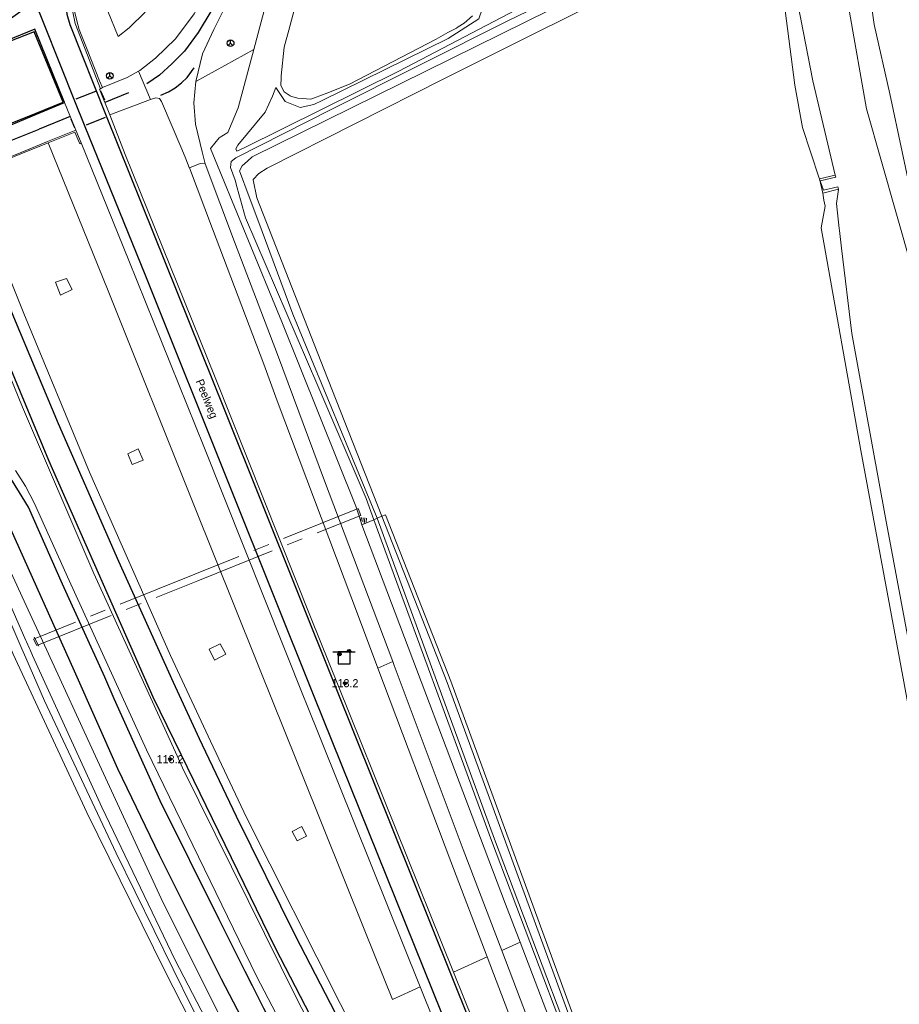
# Model space of a CAD drawing. Header units: metres. Extents: x 169249 to 194689, y 406250 to 412203.
# Tile 158 of 256: x 179250 to 179360, y 407992 to 408115. Entities that reach past the tile are written whole.
import ezdxf
from ezdxf.enums import TextEntityAlignment as Align

# ---------------------------------------------------------------- set-up
doc = ezdxf.new("R2010")
doc.units = ezdxf.units.M
doc.linetypes.add('BGT_NLCS_N264$0$AM-AS', pattern=[16, 10, -2, 2, -2])
doc.layers.get('0').update_dxf_attribs({"linetype": 'CONTINUOUS'})
for name, color, linetype, lineweight in [('BGT_NLCS_N264$0$B-WE-AM-AS_KUNSTWERK_DUIKER-GV', 252, 'BGT_NLCS_N264$0$AM-AS', 18), ('BGT_NLCS_N264$0$B-WE-GW-WATERGANG_INSTEEK-G', 252, 'CONTINUOUS', 18), ('BGT_NLCS_N264$0$B-WE-GW-WATERGANG_SLOOT_BODEM-G', 252, 'CONTINUOUS', 18), ('BGT_NLCS_N264$0$B-WE-GW-WATERGANG_WATERLIJN-G', 252, 'CONTINUOUS', 18), ('BGT_NLCS_N264$0$B-WE-KW-KUNSTWERK_DUIKER-G', 252, 'CONTINUOUS', 18), ('BGT_NLCS_N264$0$B-WE-OG-BREUKLIJN-G', 252, 'CONTINUOUS', 18), ('BGT_NLCS_N264$0$B-WE-OG-TOPOGRAFIE_WATER-GV', 252, 'CONTINUOUS', 18), ('BGT_NLCS_N264$0$B-WE-OG-TOPOGRAFIE_WEG_BERM-GV', 252, 'CONTINUOUS', 18), ('BGT_NLCS_N264$0$B-WE-OG-TOPOGRAFIE_WEG_RIJWEG-GV', 252, 'CONTINUOUS', 18), ('BGT_NLCS_N264$0$B-WE-OG-TOPOGRAFIE_WEG_RIJWIELPAD-GV', 252, 'CONTINUOUS', 18), ('BGT_NLCS_N264$0$B-WE-VW-BEWEGWIJZERING_DRAAGCONSTRUCTIE-S', 252, 'CONTINUOUS', 25), ('BGT_NLCS_N264$0$B-WE-VW-VERKEERSTEKEN_BORD-S', 252, 'CONTINUOUS', 25), ('X-XX-AL-REFERENTIE-G', 7, 'CONTINUOUS', 18)]:
    doc.layers.add(name, color=color, linetype=linetype, lineweight=lineweight)
for name, color, linetype in [('BGT_NLCS_N264$0$B-WE-IE-MEUBILAIR_WEGMEUBILAIR-S', 252, 'CONTINUOUS'), ('BGT_NLCS_N264$0$B-WE-OG-TOPOGRAFIE_WEG_RIJWEG-G', 252, 'CONTINUOUS'), ('BGT_NLCS_N264$0$B-WE-OG-TOPOGRAFIE_WEG_VERKEERSEILAND-GV', 252, 'CONTINUOUS'), ('BGT_NLCS_N264$0$B-WE-VW-MARKERING-G', 252, 'CONTINUOUS'), ('BGT_NLCS_N264$0$B-WE-VW-VERKEERSTEKEN_DRAAGCONSTRUCTIE-S', 252, 'CONTINUOUS'), ('BGT_NLCS_N264$0$Label_Openbareruimte', 252, 'CONTINUOUS'), ('BGT_NLCS_N264$0$Label_Puntobject', 252, 'CONTINUOUS'), ('BGT_NLCS_N264$0$Taludsymbool_Oever', 252, 'CONTINUOUS')]:
    doc.layers.add(name, color=color, linetype=linetype)
doc.styles.add('BGT_NLCS_N264$0$STANDARD', font='txt')

# ---------------------------------------------------------------- blocks, each defined once
blk = doc.blocks.new('BGT_NLCS_N264$0$SIE-WEG_WEGWIJZER-SO')
for q in [(-0.29, -0.29), (0, 0.41), (0.29, -0.29)]:
    blk.add_line((0, 0), q)
blk.add_circle((0, 0), 0.413)
blk = doc.blocks.new('BGT_NLCS_N264$0$SVW-VERKEERSTEKEN_BORD_ANWB-SO')
blk.add_line((-1.375, 0), (1.375, 0))
at = {"flags": 128}
blk.add_lwpolyline([(-0.75, 0), (-0.75, -1.5), (0.75, -1.5), (0.75, 0)], close=True, dxfattribs=at)
blk = doc.blocks.new('BGT_NLCS_N264$0$SIE-WEG_PAAL_ALGEMEEN_TYPE_02-SO')
at = {"ltscale": 0.5}
h = blk.add_hatch(color=256, dxfattribs=at)
h.paths.add_polyline_path([(0, 0), (0.1875, 0, 0.41421356), (0, 0.1875)])
h.paths.add_polyline_path([(0, -0.1875), (0, 0), (-0.1875, 0, 0.41421356)])
for p, q in [((-0.1875, 0), (0.1875, 0)), ((0, -0.1875), (0, 0.1875))]:
    blk.add_line(p, q, dxfattribs=at)
blk.add_circle((0, 0), 0.1875, dxfattribs=at)
blk = doc.blocks.new('BGT_NLCS_N264$0$SIE-WEG_VERKEERSBORD_PAAL-SO')
blk.add_line((-0.3, 0), (0.3, 0))
for radius in [0.2, 0.0745]:
    blk.add_circle((0, 0), radius)
blk = doc.blocks.new('BGT_NLCS_N264$0$BGT_NLCS_N264_ACAD_1_FMEBLOCK10')
at = {"layer": 'BGT_NLCS_N264$0$Taludsymbool_Oever', "color": 7, "lineweight": 18}
for p, q in [((-0.42, 0.4, 10.33), (-0.43, 0.31, 10.33)), ((-0.21, 0.38, 10.33), (-0.27, -0.16, 10.33)), ((0.01, 0.35, 10.33), (-0.06, -0.16, 10.33)), ((0.22, 0.32, 10.33), (0.13, -0.4, 10.33)), ((0.43, 0.3, 10.33), (0.37, -0.21, 10.33))]:
    blk.add_line(p, q, dxfattribs=at)
blk = doc.blocks.new('BGT_NLCS_N264')
at = {"layer": 'BGT_NLCS_N264$0$B-WE-AM-AS_KUNSTWERK_DUIKER-GV'}
blk.add_polyline3d([(179292.44, 408054.09, 16.25), (179272.11, 408045.9, 16.23), (179252.04, 408037.81, 16.21), (179252.44, 408037.04, 16.24), (179272.47, 408045.08, 16.84), (179292.76, 408053.22, 17.45), (179292.44, 408054.09, 16.25)], dxfattribs=at)
at = {"layer": 'BGT_NLCS_N264$0$B-WE-GW-WATERGANG_INSTEEK-G'}
for points in [[(179354.23, 408141.91, 18.05), (179354.5, 408140.79, 17.64), (179354.48, 408139.37, 17.57), (179353.98, 408137.56, 17.43), (179353.84, 408137.07, 17.39), (179353.35, 408135.18, 17.36), (179353.5, 408134.36, 17.32), (179353.96, 408133.61, 17.29), (179356.64, 408114.33, 17.01), (179358.58, 408105.69, 17.07), (179361.66, 408091.26, 16.71)], [(179349.83, 408095.11, 17.09), (179349.81, 408095.18, 17.08), (179347.71, 408101.52, 16.66), (179346.76, 408106.78, 16.79), (179344.09, 408127.64, 16.86), (179343.8, 408129.27, 16.89), (179343.57, 408129.61, 16.93), (179343.28, 408130.02, 16.99)], [(179351.79, 408095.55, 15.83), (179349.02, 408107.3, 15.69), (179346.03, 408122.71, 15.69), (179344.55, 408130.64, 15.74)], [(179295.38, 408053.1, 17.15), (179288.17, 408071.46, 17.18), (179279.83, 408092.76, 17.09), (179279.38, 408094.99, 17.09), (179279.38, 408095.03, 17.09), (179280.08, 408095.76, 17.09), (179281.13, 408096.44, 16.95), (179303.11, 408107.56, 16.98), (179329.61, 408120.85, 16.83), (179338.2, 408125.14, 16.92), (179338.76, 408125.57, 16.89), (179339.02, 408126.2, 16.89), (179339.25, 408126.73, 16.89), (179339.3, 408126.86, 16.89), (179339.29, 408126.9, 16.89), (179338.92, 408127.92, 16.91)], [(179350.24, 408093.32, 17.1), (179350.39, 408092.47, 17.08), (179350.54, 408091.69, 17.07), (179350.05, 408089.03, 16.79), (179354.98, 408061.3, 16.75), (179360.31, 408032.49, 16.77), (179363.23, 408016.65, 16.78), (179364.23, 408011.66, 16.77), (179369.07, 407987.39, 16.7), (179372.01, 407970.97, 16.81), (179373.17, 407964.45, 16.85), (179373.93, 407960.53, 16.83), (179378.22, 407938.28, 16.74), (179383.41, 407909.67, 16.73), (179384.21, 407904.87, 16.76), (179387.7, 407884.04, 16.88), (179393.73, 407853.51, 16.85), (179395.36, 407845.07, 16.88), (179399.04, 407825.94, 16.94), (179404.9, 407795.88, 16.97), (179407.5, 407779.11, 17.24), (179407.99, 407775.95, 17.29), (179408.79, 407772.17, 17.27)], [(179245.62, 408042.72, 18.04), (179243.52, 408046.56, 17.97), (179243.44, 408047.26, 17.93), (179243.4, 408047.63, 17.9), (179243.73, 408048.4, 17.89), (179244.97, 408049.63, 17.84), (179246.57, 408049.96, 17.78), (179247.73, 408049.38, 17.75), (179247.83, 408049.14, 17.75), (179250.9, 408042.52, 17.68), (179253.65, 408036.53, 17.65), (179259.76, 408023.23, 17.57), (179268.18, 408004.99, 17.47)], [(179268.18, 408004.99, 17.47), (179279.24, 407982.86, 17.48), (179288.96, 407964.84, 17.42), (179290.14, 407962.66, 17.41), (179291.79, 407959.36, 17.41), (179300.55, 407941.92, 17.39), (179310.35, 407921.93, 17.41), (179316.46, 407909.59, 17.32), (179326.47, 407887.25, 17.37), (179334.07, 407869.58, 17.38), (179342.51, 407848.45, 17.42), (179349.82, 407828.6, 17.43), (179355.31, 407813.13, 17.46), (179361, 407796.45, 17.46), (179368.32, 407774.31, 17.51), (179375.48, 407750.28, 17.48)], [(179371.61, 407752.76, 17.06), (179365.09, 407773.98, 16.98), (179356.49, 407799.59, 16.99), (179344.96, 407832.31, 16.93), (179335.37, 407858.01, 16.92), (179325.82, 407880.64, 17), (179315.75, 407903.22, 16.92), (179304.47, 407926.17, 16.95), (179294.14, 407946.71, 16.97), (179280.26, 407973.26, 16.99), (179268.34, 407996.59, 16.98), (179258.7, 408016.23, 17), (179249.53, 408035.95, 17.02), (179247.61, 408040.45, 17.42)]]:
    blk.add_polyline3d(points, dxfattribs=at)
at = {"layer": 'BGT_NLCS_N264$0$B-WE-GW-WATERGANG_SLOOT_BODEM-G'}
for p, q in [((179294.8, 408052.86, 16.17), (179294.39, 408052.68, 16.18)), ((179251.1, 408037.66, 16.38), (179251.18, 408037.47, 16.38)), ((179251.18, 408037.47, 16.38), (179251.54, 408036.65, 16.38)), ((179251.54, 408036.65, 16.38), (179251.62, 408036.47, 16.38))]:
    blk.add_line(p, q, dxfattribs=at)
for points in [[(179337.79, 408127.37, 15.9), (179337.58, 408127.62, 15.9), (179311.13, 408114.82, 15.9), (179289.07, 408103.75, 15.92), (179277.23, 408097.72, 16.04), (179276.64, 408097.27, 16.1), (179276.57, 408096.54, 16.08), (179277.15, 408094.93, 16.01), (179277.4, 408094, 16.04), (179278.42, 408090.26, 16.12), (179287.4, 408069.33, 16.15), (179293.43, 408055.3, 16.16), (179294.39, 408052.68, 16.18)], [(179294.8, 408052.86, 16.17), (179284.29, 408078.25, 16.1), (179279.96, 408089.99, 16.09), (179278.89, 408092.89, 16.08), (179277.68, 408096.1, 16.08), (179278.01, 408096.72, 16.06), (179278.67, 408097.31, 16.04), (179279.27, 408097.84, 16.01), (179300.86, 408108.52, 15.83), (179325.66, 408120.79, 15.9), (179337.25, 408126.63, 15.9), (179337.83, 408126.97, 15.9), (179337.84, 408127.32, 15.9), (179337.79, 408127.37, 15.9)], [(179323.02, 407889.78, 16.53), (179313.83, 407909.91, 16.49), (179304.41, 407929.1, 16.53), (179303.89, 407930.11, 16.53), (179292.45, 407952.53, 16.52), (179280.58, 407974.83, 16.52), (179271.79, 407991.92, 16.51), (179262.32, 408011.15, 16.53), (179253.43, 408030.13, 16.53), (179251.1, 408035.48, 16.5), (179250.61, 408036.61, 16.5), (179247.7, 408043.28, 16.46), (179246.96, 408044.5, 16.45), (179245.65, 408046.64, 16.41), (179245.71, 408047.22, 16.39), (179245.74, 408047.55, 16.38), (179246.48, 408047.73, 16.37), (179247.5, 408045.83, 16.37), (179251.1, 408037.66, 16.38)], [(179251.62, 408036.47, 16.38), (179251.93, 408035.77, 16.38), (179260.54, 408016.91, 16.41), (179269.67, 407997.85, 16.43), (179280.43, 407977.17, 16.44), (179292.35, 407954.57, 16.45), (179303.08, 407933.87, 16.47), (179309.64, 407920.67, 16.53), (179310.89, 407918.16, 16.55), (179316.54, 407906.06, 16.56)]]:
    blk.add_polyline3d(points, dxfattribs=at)
at = {"layer": 'BGT_NLCS_N264$0$B-WE-GW-WATERGANG_WATERLIJN-G'}
for points in [[(179351.47, 408127.93, 16.02), (179355.67, 408103.84, 15.99), (179359.41, 408090.71, 16.01), (179363.32, 408077, 16.02), (179364.99, 408068.35, 16.03), (179367.4, 408056.87, 16.03), (179369.56, 408042.3, 16.03), (179372.25, 408026.44, 16.03), (179375, 408010.89, 16.03), (179378.68, 407993.68, 16.03), (179381.71, 407976.75, 16.03), (179381.86, 407975.8, 16.03), (179384.4, 407960.47, 16.03), (179387.38, 407943.62, 16.03), (179390.61, 407926.97, 16.03), (179394.27, 407909.22, 16.03)], [(179306.65, 408115.4, 16.15), (179305.64, 408114.48, 16.15), (179304.89, 408114.02, 16.15), (179304.66, 408113.88, 16.15), (179303.58, 408113.31, 16.15), (179302.16, 408112.5, 16.15), (179291.37, 408106.88, 16.15), (179288.34, 408105.71, 16.15), (179286.54, 408105.02, 16.15), (179284.95, 408105.16, 16.15), (179284.14, 408105.38, 16.15), (179283.99, 408105.43, 16.15), (179283.25, 408105.96, 16.15), (179282.83, 408106.71, 16.15), (179282.86, 408107.68, 16.15), (179282.86, 408107.93, 16.15), (179283.23, 408111.5, 16.15), (179283.8, 408113.6, 16.15), (179284.63, 408116.71, 16.15)], [(179352.22, 408093.83, 15.86), (179352.21, 408093.77, 15.86), (179351.94, 408092.06, 15.99), (179352.3, 408088.92, 16.09), (179352.33, 408088.7, 16.1), (179352.59, 408086.47, 16.11), (179353.85, 408075.85, 16.2), (179358.03, 408052.93, 16.14), (179363.79, 408022.3, 16.16), (179369.29, 407995.37, 16.11), (179372.51, 407981.69, 16.1), (179373.34, 407978.12, 16.1), (179382.82, 407929.1, 16.1), (179387.08, 407906.13, 16.1), (179392.23, 407880.19, 16.09), (179396.32, 407856.91, 16.09), (179401.28, 407830.99, 16.09), (179406.43, 407804.03, 16.09), (179409.16, 407788.86, 16.09), (179411.57, 407775.46, 16.09), (179412.64, 407770.19, 16.07)]]:
    blk.add_polyline3d(points, dxfattribs=at)
at = {"layer": 'BGT_NLCS_N264$0$B-WE-KW-KUNSTWERK_DUIKER-G'}
blk.add_polyline3d([(179351.85, 408095.3, 15.83), (179349.92, 408094.85, 17.13), (179350.33, 408093.68, 17.08), (179352.1, 408094.12, 15.89), (179352.22, 408093.83, 15.86), (179350.24, 408093.32, 17.1), (179349.83, 408095.11, 17.09), (179351.79, 408095.55, 15.83), (179351.85, 408095.3, 15.83)], dxfattribs=at)
at = {"layer": 'BGT_NLCS_N264$0$B-WE-OG-BREUKLIJN-G'}
blk.add_polyline3d([(179309.52, 408117.4, 16.56), (179310.9, 408117.01, 16.53), (179312.68, 408116.94, 16.53), (179312.95, 408116.59, 16.53), (179297.5, 408108.53, 16.45), (179278.26, 408098.98, 16.45), (179277.33, 408098.57, 16.42), (179277.2, 408098.83, 16.4), (179277.48, 408099.32, 16.4), (179280.88, 408103.42, 16.45), (179281.79, 408105.39, 16.48), (179282.18, 408106.47, 16.42), (179283.35, 408104.75, 16.42), (179285.22, 408104.01, 16.45), (179286.94, 408104.37, 16.42), (179287.95, 408104.86, 16.45), (179303.63, 408112.6, 16.42), (179307.46, 408115.01, 16.48), (179307.87, 408116.24, 16.45), (179307.7, 408118.77, 16.53), (179309.52, 408117.4, 16.56)], dxfattribs=at)
at = {"layer": 'BGT_NLCS_N264$0$B-WE-OG-TOPOGRAFIE_WATER-GV'}
for p, q in [((179294.39, 408052.68, 16.18), (179292.91, 408052.05, 17.59)), ((179295.38, 408053.1, 17.15), (179294.8, 408052.86, 16.17)), ((179252.13, 408038.07, 17.03), (179252.72, 408036.94, 17.01))]:
    blk.add_line(p, q, dxfattribs=at)
for points in [[(179324.6, 407971.49, 16.37), (179323.33, 407974.92, 16.32), (179309.01, 408012.76, 16.39), (179294.39, 408052.68, 16.18)], [(179294.8, 408052.86, 16.17), (179309.42, 408012.93, 16.37), (179323.72, 407975.05, 16.39), (179325.06, 407971.63, 16.42)], [(179325.92, 407971.89, 17.05), (179321.91, 407982.07, 16.97), (179303.51, 408032.42, 17.13), (179295.38, 408053.1, 17.15)], [(179312.58, 408000.08, 17.54), (179319.51, 407981.9, 17.5), (179323, 407972.35, 17.54), (179323.45, 407971.15, 17.55)]]:
    blk.add_polyline3d(points, dxfattribs=at)
at = {"layer": 'BGT_NLCS_N264$0$B-WE-OG-TOPOGRAFIE_WEG_BERM-GV'}
for p, q in [((179279.45, 408111.2, 17.74), (179272.25, 408107.23, 18.02)), ((179260.4, 408106.33, 18.36), (179260.64, 408106.46, 18.34)), ((179266.59, 408104.99, 18.12), (179261.55, 408103.09, 18.32)), ((179253.86, 408099.59, 18.54), (179257.19, 408100.94, 18.53)), ((179257.99, 408099.59, 18.42), (179257.3, 408101.16, 18.43)), ((179274.31, 408088.87, 17.77), (179271.44, 408096.49, 17.91)), ((179310.3, 407999.06, 17.71), (179312.58, 408000.08, 17.54)), ((179304.3, 407996.37, 18), (179308.49, 407998.25, 17.73))]:
    blk.add_line(p, q, dxfattribs=at)
for points in [[(179265.11, 408108.5, 18.22), (179265.26, 408108.58, 18.22), (179267.23, 408110.12, 18.16), (179269.7, 408112.54, 18.12), (179272.03, 408115.67, 18.09), (179274.21, 408119.66, 18.09), (179275.52, 408124.08, 18.11), (179276.06, 408128.31, 18.07), (179275.98, 408132.59, 18.12), (179274.95, 408136.5, 18.13), (179273.41, 408140.19, 18.14)], [(179263.23, 408138.67, 18.46), (179262.57, 408137.74, 18.52), (179261.88, 408136.4, 18.54), (179261.37, 408135.11, 18.53), (179260.96, 408133.56, 18.56), (179260.67, 408132, 18.55), (179260.42, 408130.57, 18.55), (179259.93, 408128.62, 18.54), (179259.48, 408127.4, 18.58), (179258.51, 408125.02, 18.57), (179257.85, 408123.62, 18.55), (179257.2, 408121.89, 18.53), (179256.84, 408120.33, 18.53), (179256.67, 408119.05, 18.52), (179256.66, 408117.49, 18.51), (179256.78, 408116.55, 18.48), (179256.93, 408115.85, 18.47), (179257.23, 408114.43, 18.46), (179258.46, 408111.27, 18.4), (179260.4, 408106.33, 18.36)], [(179260.64, 408106.46, 18.34), (179260.26, 408107.31, 18.48), (179258.63, 408111.42, 18.52), (179257.72, 408113.69, 18.58), (179257.44, 408114.79, 18.55), (179257.07, 408116.31, 18.59), (179256.93, 408117.66, 18.6), (179256.95, 408118.88, 18.62), (179257.02, 408119.91, 18.65), (179257.27, 408121.12, 18.69), (179257.46, 408121.82, 18.73), (179258.08, 408123.54, 18.69), (179258.87, 408125.28, 18.69), (179259.59, 408126.83, 18.68), (179260.14, 408128.32, 18.68), (179260.31, 408129.01, 18.68), (179260.56, 408130.13, 18.68), (179260.94, 408131.94, 18.62), (179261.49, 408134.28, 18.65), (179261.61, 408134.82, 18.68), (179262.01, 408135.91, 18.65), (179262.61, 408137.14, 18.64), (179263.18, 408138.15, 18.62), (179263.45, 408138.51, 18.61)], [(179263.93, 408113.89, 18.16), (179265.92, 408115.84, 18.12)], [(179261.31, 408115.97, 18.4), (179262.57, 408112.82, 18.37), (179263.93, 408113.89, 18.16)], [(179279.45, 408111.2, 17.74), (179281.83, 408120.16, 17.8), (179283.25, 408123.11, 17.8), (179284.01, 408123.51, 17.8), (179285.45, 408124.28, 17.8), (179289.97, 408125.17, 17.58), (179295.11, 408125.73, 17.61), (179300.24, 408125.8, 17.55), (179304.02, 408124.76, 17.46)], [(179278.82, 408124.43, 18.03), (179278.41, 408123.18, 18.03), (179277.56, 408120.17, 18.03), (179276.07, 408116.86, 18.05), (179274.47, 408113.71, 18.04), (179273.09, 408110.66, 18.04), (179272.25, 408107.23, 18.02)], [(179292.91, 408052.05, 17.59), (179292.6, 408052.99, 17.54), (179292.13, 408054.35, 17.54), (179282.94, 408077.31, 17.52), (179274.08, 408098.9, 17.85), (179275.16, 408100.21, 17.72), (179276.22, 408100.86, 17.66), (179276.76, 408102.15, 17.66), (179277.52, 408103.96, 17.69), (179279.45, 408111.2, 17.74)], [(179260.64, 408106.46, 18.34), (179263.7, 408107.71, 18.23), (179265.11, 408108.5, 18.22)], [(179272.25, 408107.23, 18.02), (179271.98, 408104.59, 18), (179272.18, 408101.93, 17.95), (179272.79, 408099.52, 17.9), (179273.04, 408098.48, 17.88), (179273.41, 408096.98, 17.85), (179273.42, 408096.96, 17.85)], [(179271.44, 408096.49, 17.91), (179271.43, 408096.53, 17.91), (179270.98, 408097.59, 17.93), (179270.48, 408098.8, 17.95), (179267.99, 408104.72, 18.05), (179267.71, 408105.13, 18.07), (179267.26, 408105.19, 18.11), (179266.59, 408104.99, 18.12)], [(179261.55, 408103.09, 18.32), (179263.46, 408098.14, 18.3), (179274.65, 408070.38, 18.02), (179286.61, 408040.39, 18), (179289.96, 408032.05, 18), (179304.3, 407996.37, 18)], [(179257.3, 408101.16, 18.43), (179253.8, 408099.74, 18.43), (179250.61, 408098.44, 18.42), (179243.87, 408095.71, 18.41)], [(179257.19, 408100.94, 18.53), (179257.8, 408099.46, 18.42), (179257.99, 408099.59, 18.42)], [(179244.5, 408094.12, 18.42), (179244.67, 408094.3, 18.41), (179244.14, 408095.63, 18.54), (179250.68, 408098.29, 18.54), (179253.86, 408099.59, 18.54)], [(179300.16, 407994.52, 18.11), (179296.72, 407992.97, 18.12), (179293.27, 408001.51, 18.07), (179282.72, 408027.77, 18.05), (179282.28, 408028.87, 18.05), (179272.01, 408054.52, 18.05), (179261.32, 408081.16, 18.16), (179253.86, 408099.59, 18.54)], [(179300.16, 407994.52, 18.11), (179285.83, 408030.16, 18.12), (179285.8, 408030.24, 18.12), (179273.22, 408061.78, 18.14), (179263.92, 408084.95, 18.29), (179257.99, 408099.59, 18.42)], [(179273.42, 408096.96, 17.85), (179277.06, 408087.26, 17.7), (179282.39, 408073.24, 17.58), (179288.24, 408057.53, 17.59), (179296.74, 408035.01, 17.6)], [(179249.8, 408058.81, 18.03), (179251.05, 408056.84, 18.07), (179252.14, 408054.78, 18.07), (179256.49, 408045.12, 18.06), (179266.1, 408024.03, 18.01), (179279.79, 407995.87, 17.95), (179293.32, 407969.97, 17.78)], [(179244.5, 408094.12, 18.42), (179250.83, 408078.36, 18.32), (179259.02, 408058.58, 18.1), (179269.08, 408035.77, 18.15), (179274.08, 408025.12, 18.17), (179278.55, 408015.59, 18.18), (179290.18, 407992.44, 18.16), (179291.19, 407990.5, 18.16), (179300.09, 407973.43, 18.16), (179305.88, 407962.47, 18.12), (179314.58, 407945.57, 18.09), (179318, 407938.84, 18.1)], [(179300.03, 407964.06, 18), (179299.23, 407965.6, 18), (179296.15, 407971.22, 18), (179284.85, 407992.95, 18.25), (179270.6, 408021.78, 18.25), (179269.91, 408023.3, 18.25), (179259.56, 408046, 18.26), (179250.67, 408066.68, 18.3), (179243.49, 408084.24, 18.32), (179241.27, 408089.35, 18.32)], [(179294.89, 408034.21, 17.69), (179292.47, 408040.64, 17.68), (179282.35, 408067.48, 17.67), (179280.7, 408072.05, 17.63), (179274.31, 408088.87, 17.77)], [(179254.78, 408082.24, 17.95), (179255.4, 408080.65, 17.96), (179256.87, 408081.33, 17.94), (179256.17, 408082.7, 18.05), (179254.78, 408082.24, 17.95)], [(179265.68, 408060.07, 17.85), (179265.08, 408061.49, 17.87), (179263.77, 408060.89, 17.9), (179264.33, 408059.55, 17.89), (179265.68, 408060.07, 17.85)], [(179326.4, 407972.04, 17.05), (179322.38, 407982.25, 16.97), (179303.98, 408032.6, 17.13), (179295.85, 408053.29, 17.15), (179295.38, 408053.1, 17.15)], [(179312.58, 408000.08, 17.54), (179310.77, 408004.82, 17.55), (179292.91, 408052.05, 17.59)], [(179275.27, 408037.23, 17.88), (179273.9, 408036.56, 17.87), (179274.56, 408035.21, 17.88), (179275.97, 408035.93, 17.88), (179275.27, 408037.23, 17.88)], [(179308.49, 407998.25, 17.73), (179303.97, 408010.14, 17.71), (179294.89, 408034.21, 17.69)], [(179296.74, 408035.01, 17.6), (179296.92, 408034.54, 17.6), (179305.51, 408011.64, 17.69), (179310.3, 407999.06, 17.71)], [(179284.83, 408012.69, 17.97), (179286.03, 408013.29, 17.96), (179285.44, 408014.5, 17.94), (179284.21, 408013.86, 17.97), (179284.83, 408012.69, 17.97)], [(179310.3, 407999.06, 17.71), (179315.68, 407984.94, 17.74), (179317.32, 407980.78, 17.7), (179321.2, 407970.46, 17.72)], [(179319.24, 407969.87, 17.78), (179315.4, 407980.04, 17.76), (179308.49, 407998.25, 17.73)], [(179304.3, 407996.37, 18), (179311.59, 407978.23, 18), (179315.4, 407968.71, 18.01)], [(179321.85, 407940.61, 18.13), (179317.17, 407952.22, 18.14), (179312.03, 407965.07, 18.12), (179307.29, 407976.77, 18.1), (179300.16, 407994.52, 18.11)]]:
    blk.add_polyline3d(points, dxfattribs=at)
at = {"layer": 'BGT_NLCS_N264$0$B-WE-OG-TOPOGRAFIE_WEG_RIJWEG-G'}
for points in [[(179327.71, 407898.47, 17.59), (179318.57, 407918.22, 17.68), (179308.91, 407937.78, 17.71), (179300.14, 407954.78, 17.73), (179293.55, 407967.59, 17.74), (179285.04, 407983.65, 17.81), (179280.72, 407991.83, 17.85), (179279.29, 407994.67, 17.84), (179278.4, 407996.44, 17.84), (179275.16, 408002.91, 17.83), (179267.79, 408017.68, 17.87), (179262.1, 408030.4, 17.95), (179260.9, 408033.08, 17.97), (179255.66, 408044.65, 18), (179251.41, 408054.23, 18), (179250.62, 408055.53, 18), (179249.42, 408057.47, 17.98), (179248.47, 408058.89, 17.98), (179248.09, 408059.45, 17.98), (179246.22, 408061.55, 17.97), (179244.19, 408063.34, 17.98), (179240.17, 408066.15, 17.94), (179230.55, 408071.64, 17.93)], [(179249.2, 408051.55, 18.05), (179257.09, 408033.87, 17.94), (179262.48, 408021.72, 17.99), (179267.68, 408010.96, 17.9), (179275.38, 407995.52, 17.82), (179281.41, 407983.98, 17.76), (179289.5, 407968.43, 17.73), (179302.3, 407943.87, 17.68), (179311.71, 407925.26, 17.68), (179317.58, 407913.07, 17.71), (179323.44, 407900.56, 17.67), (179327.47, 407891.74, 17.68), (179330.51, 407885.1, 17.69), (179335.01, 407874.19, 17.73), (179336.98, 407869.43, 17.75), (179343.64, 407853.15, 17.76), (179349.63, 407837.34, 17.74), (179356.44, 407818.58, 17.76), (179364.15, 407796.34, 17.73), (179365.35, 407792.87, 17.73), (179367.02, 407787.41, 17.75), (179373.44, 407766.48, 17.85)]]:
    blk.add_polyline3d(points, dxfattribs=at)
at = {"layer": 'BGT_NLCS_N264$0$B-WE-OG-TOPOGRAFIE_WEG_RIJWEG-GV'}
blk.add_line((179257.22, 408101.37, 18.43), (179257.3, 408101.16, 18.43), dxfattribs=at)
blk.add_polyline3d([(179261.55, 408103.09, 18.32), (179260.27, 408106.26, 18.34), (179260.4, 408106.33, 18.36)], dxfattribs=at)
at = {"layer": 'BGT_NLCS_N264$0$B-WE-OG-TOPOGRAFIE_WEG_RIJWIELPAD-GV'}
for p, q in [((179265.11, 408108.5, 18.22), (179266.59, 408104.99, 18.12)), ((179257.22, 408101.37, 18.43), (179255.92, 408104.6, 18.44)), ((179294.89, 408034.21, 17.69), (179296.74, 408035.01, 17.6))]:
    blk.add_line(p, q, dxfattribs=at)
blk.add_polyline3d([(179271.44, 408096.49, 17.91), (179272.78, 408097.03, 17.9), (179273.42, 408096.96, 17.85)], dxfattribs=at)
at = {"layer": 'BGT_NLCS_N264$0$B-WE-OG-TOPOGRAFIE_WEG_VERKEERSEILAND-GV'}
blk.add_line((179252.42, 408103.15, 18.44), (179255.92, 408104.6, 18.44), dxfattribs=at)
for points in [[(179255.92, 408104.6, 18.44), (179252.23, 408113.75, 18.53), (179248.77, 408112.34, 18.53), (179245.55, 408111.03, 18.53), (179238.86, 408108.32, 18.54), (179242.51, 408099.05, 18.44)], [(179242.61, 408099.36, 18.59), (179249.18, 408102, 18.58), (179252.37, 408103.29, 18.57), (179255.73, 408104.64, 18.57), (179252.11, 408113.43, 18.68), (179248.85, 408112.12, 18.67), (179245.63, 408110.83, 18.67), (179239.09, 408108.2, 18.66), (179242.61, 408099.36, 18.59)], [(179242.51, 408099.05, 18.44), (179249.25, 408101.84, 18.44), (179252.42, 408103.15, 18.44)]]:
    blk.add_polyline3d(points, dxfattribs=at)
at = {"layer": 'BGT_NLCS_N264$0$B-WE-VW-MARKERING-G'}
for p, q in [((179259.77, 408105.97, 18.28), (179257.31, 408105.02, 18.32)), ((179260.98, 408104.64, 18.31), (179263.9, 408105.87, 18.25)), ((179256.61, 408102.89, 18.43), (179252.77, 408101.3, 18.48)), ((179258.65, 408101.85, 18.32), (179261.01, 408102.78, 18.24))]:
    blk.add_line(p, q, dxfattribs=at)
at = {"layer": 'BGT_NLCS_N264$0$B-WE-VW-MARKERING-G', "linetype": 'Continuous'}
for p, q in [((179260.92, 408104.9, 18.34), (179260.42, 408106.02, 18.35)), ((179256.68, 408102.6, 18.4), (179257.13, 408101.52, 18.41)), ((179247.29, 408099.12, 18.46), (179252.77, 408101.3, 18.48))]:
    blk.add_line(p, q, dxfattribs=at)
for points in [[(179311.21, 407978.04, 17.99), (179289.62, 408031.9, 17.96), (179275.81, 408066.38, 17.96), (179261.13, 408102.92, 18.27), (179256.61, 408114.28, 18.4), (179256.23, 408115.57, 18.45), (179256.02, 408117.91, 18.46), (179256.02, 408119.13, 18.48), (179256.21, 408120.65, 18.5), (179256.61, 408122.16, 18.51), (179258.8, 408127.28, 18.51), (179259.54, 408129.51, 18.5), (179260.45, 408133.91, 18.5), (179261.22, 408136.3, 18.47), (179261.89, 408137.63, 18.45), (179262.96, 408139.25, 18.4), (179264.15, 408140.71, 18.38), (179265.7, 408142.11, 18.32), (179266.98, 408143.03, 18.3)], [(179275.43, 408139.38, 18.1), (179276.61, 408136.53, 18.07), (179277.5, 408133.69, 18.05), (179277.79, 408131.94, 18.05), (179277.91, 408130.55, 18.04), (179277.83, 408127.93, 18.04), (179277.28, 408124.64, 18.05), (179276.42, 408121.72, 18.05), (179275.37, 408118.78, 18.06), (179274.09, 408115.95, 18.06), (179272.54, 408113.32, 18.07), (179270.82, 408111.02, 18.08), (179269.27, 408109.41, 18.1), (179267.74, 408108.02, 18.13), (179266.14, 408106.94, 18.17)], [(179202.45, 408107.99, 18.27), (179208.31, 408110.84, 18.32), (179212.56, 408112.9, 18.36), (179215.33, 408114.14, 18.43), (179217.5, 408114.68, 18.44), (179218.27, 408114.74, 18.47), (179218.79, 408114.78, 18.48), (179220.89, 408114.61, 18.51), (179223, 408114.13, 18.54), (179225.05, 408113.42, 18.56), (179227.05, 408112.53, 18.55), (179228.57, 408111.74, 18.55), (179229.8, 408110.94, 18.52), (179231.55, 408109.56, 18.48), (179232.74, 408108.26, 18.47), (179233.91, 408106.57, 18.43), (179236.3, 408101.78, 18.33), (179239.58, 408094.26, 18.27), (179241.66, 408089.53, 18.24), (179253.89, 408060.07, 18.21), (179266.89, 408030.65, 18.17), (179270.37, 408023.5, 18.18), (179282.11, 407999.37, 18.25), (179296.38, 407971.81, 17.95)], [(179267.9, 408105.54, 18.1), (179268.86, 408105.96, 18.09), (179269.66, 408106.44, 18.08), (179270.47, 408107.08, 18.07), (179271.15, 408107.74, 18.07), (179272.02, 408108.93, 18.07)]]:
    blk.add_polyline3d(points, dxfattribs=at)
at = {"layer": 'BGT_NLCS_N264$0$B-WE-VW-MARKERING-G'}
for points in [[(179252.21, 408117.19, 18.48), (179248.62, 408114.61, 18.54), (179246.98, 408113.66, 18.54), (179244.95, 408112.75, 18.52), (179242.91, 408112.04, 18.52), (179241.43, 408111.64, 18.54), (179239.01, 408111.19, 18.54), (179236.17, 408110.98, 18.54), (179237.42, 408107.96, 18.43), (179242.45, 408095.41, 18.3), (179249.57, 408077.95, 18.25), (179255.12, 408064.66, 18.19), (179262.64, 408047.52, 18.12), (179269.42, 408032.46, 18.11), (179272.67, 408025.43, 18.19), (179273.04, 408024.66, 18.2), (179277.28, 408015.79, 18.24), (179284.62, 408000.92, 18.22), (179298.97, 407973.14, 18.02)], [(179252.21, 408117.19, 18.48), (179253.33, 408114.4, 18.45), (179257.23, 408104.6, 18.34), (179258.35, 408101.82, 18.32), (179265.96, 408083.03, 18.16), (179276.65, 408056.38, 18.05), (179286.92, 408030.72, 18.05), (179308.43, 407977.28, 18.02), (179318.64, 407951.82, 18.17), (179322.51, 407941.84, 18.09), (179333.79, 407913.35, 18.08), (179333.86, 407913.17, 18.08), (179342.89, 407889.84, 18.09), (179350.4, 407869.62, 18.09), (179358.71, 407846.73, 18.17), (179359.58, 407844.21, 18.16), (179367.42, 407821.41, 18.23), (179372.95, 407804.71, 18.22), (179380, 407782.65, 18.25), (179386.7, 407761.07, 18.27)]]:
    blk.add_polyline3d(points, dxfattribs=at)
at = {"layer": 'BGT_NLCS_N264$0$B-WE-IE-MEUBILAIR_WEGMEUBILAIR-S', "color": 7}
for p in [(179290.8, 408032.33, 17.94), (179269.04, 408022.87, 18.23)]:
    blk.add_blockref('BGT_NLCS_N264$0$SIE-WEG_PAAL_ALGEMEEN_TYPE_02-SO', p, dxfattribs=at)
at = {"layer": 'BGT_NLCS_N264$0$B-WE-VW-BEWEGWIJZERING_DRAAGCONSTRUCTIE-S', "color": 7}
for p in [(179276.57, 408112, 17.97), (179261.53, 408107.92, 18.32)]:
    blk.add_blockref('BGT_NLCS_N264$0$SIE-WEG_WEGWIJZER-SO', p, dxfattribs=at)
at = {"layer": 'BGT_NLCS_N264$0$B-WE-VW-VERKEERSTEKEN_BORD-S', "color": 7}
blk.add_blockref('BGT_NLCS_N264$0$SVW-VERKEERSTEKEN_BORD_ANWB-SO', (179290.68, 408036.24, 17.97), dxfattribs=at)
at = {"layer": 'BGT_NLCS_N264$0$B-WE-VW-VERKEERSTEKEN_DRAAGCONSTRUCTIE-S', "color": 7}
for p in [(179290.11, 408035.93, 17.97), (179291.3, 408036.33, 17.94)]:
    blk.add_blockref('BGT_NLCS_N264$0$SIE-WEG_VERKEERSBORD_PAAL-SO', p, dxfattribs=at)
at = {"layer": 'BGT_NLCS_N264$0$Taludsymbool_Oever', "color": 7, "lineweight": 18}
blk.add_blockref('BGT_NLCS_N264$0$BGT_NLCS_N264_ACAD_1_FMEBLOCK10', (179293.06, 408052.58), dxfattribs=at)
at = {"layer": 'BGT_NLCS_N264$0$Label_Openbareruimte', "color": 252, "lineweight": 18, "style": 'BGT_NLCS_N264$0$STANDARD'}
blk.add_text('Peelweg', height=1, rotation=-68.2092, dxfattribs=at).set_placement((179273.51, 408067.69), align=Align.MIDDLE)
at = {"layer": 'BGT_NLCS_N264$0$Label_Puntobject', "lineweight": 18, "style": 'BGT_NLCS_N264$0$STANDARD'}
for p in [(179290.8, 408032.33, 17.94), (179269.04, 408022.87, 18.23)]:
    blk.add_text('113.2', height=1, dxfattribs=at).set_placement(p, align=Align.MIDDLE)

msp = doc.modelspace()

# ---------------------------------------------------------------- block references
at = {"layer": 'X-XX-AL-REFERENTIE-G'}
msp.add_blockref('BGT_NLCS_N264', (0, 0), dxfattribs=at)

doc.saveas('drawing.dxf')
